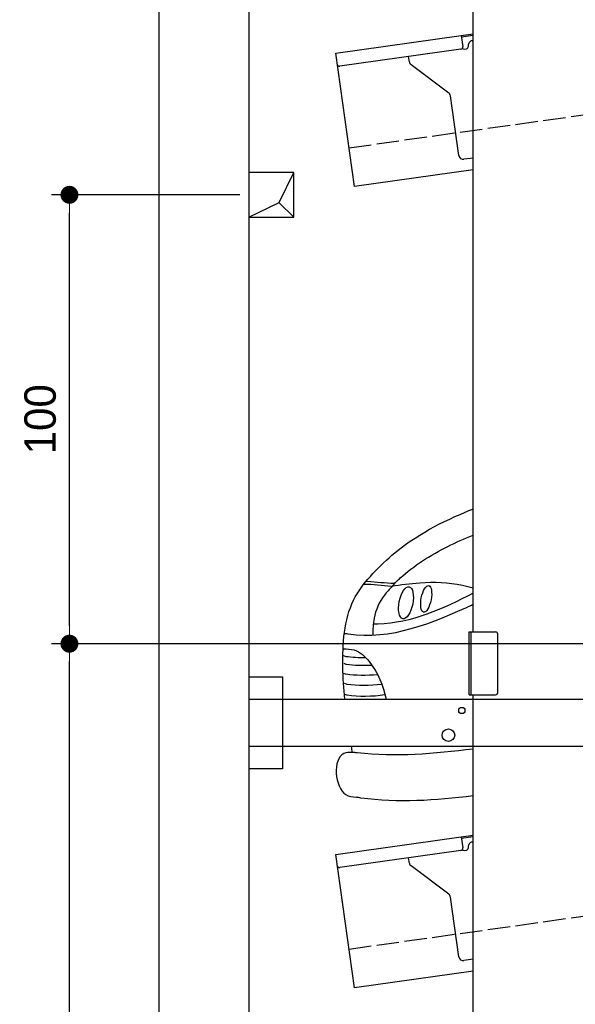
# Model space of a CAD drawing. Extents: x 13 to 6414, y -50 to 5951.
# Tile 2 of 5: x 13 to 1252, y 1437 to 3630. Entities that reach past the tile are written whole.
import ezdxf

# ---------------------------------------------------------------- set-up
doc = ezdxf.new("R2010")
doc.units = 0
doc.header["$LTSCALE"] = 10
doc.header["$MEASUREMENT"] = 0
doc.linetypes.add('GEN3', pattern=[6.25, 5, -1.25])
doc.layers.get('0').update_dxf_attribs({"linetype": 'CONTINUOUS'})
doc.layers.get('DEFPOINTS').update_dxf_attribs({"linetype": 'CONTINUOUS'})
for name, color, linetype in [('3', 6, 'GEN3'), ('BREAKTHROUGH', 1, 'CONTINUOUS'), ('CAR', 1, 'CONTINUOUS')]:
    doc.layers.add(name, color=color, linetype=linetype)
doc.layers.add('AM_0', color=7, linetype='CONTINUOUS', lineweight=30)
doc.layers.add('AM_5', color=3, linetype='CONTINUOUS', lineweight=15)
doc.dimstyles.new('KLAUS_DXF', dxfattribs={"dimscale": 20, "dimtxt": 3.5, "dimasz": 2, "dimexe": 2, "dimexo": 1, "dimgap": 1.5, "dimtad": 1, "dimlfac": 0.1, "dimdsep": 46, "dimtxsty": 'Standard', "dimblk": 'DOT', "dimcen": 2, "dimclrd": 256, "dimclre": 256, "dimclrt": 2, "dimadec": 0, "dimazin": 0, "dimtfac": 1, "dimtmove": 2, "dimatfit": 3, "dimfxl": 1, "dimtolj": 1, "dimarcsym": 0})

# ---------------------------------------------------------------- blocks, each defined once
blk = doc.blocks.new('_DOT')
at = {"color": 0, "linetype": 'ByBlock'}
blk.add_line((-0.5, 0), (-1, 0), dxfattribs=at)
at = {"color": 0, "linetype": 'ByBlock', "const_width": 0.5}
blk.add_lwpolyline([(-0.25, 0, 1), (0.25, 0, 1)], format="xyb", close=True, dxfattribs=at)
blk = doc.blocks.new('*D8')
at = {"layer": 'AM_5', "lineweight": -2, "transparency": 16777216}
for p, q in [((5804.1, 2240), (84.1, 2240)), ((124.1, 480), (124.1, 2200)), ((504.1, 440), (84.1, 440))]:
    blk.add_line(p, q, dxfattribs=at)
at = {"layer": 'DEFPOINTS', "color": 0, "transparency": 16777216}
for p in [(124.1, 2240), (5824.1, 2240), (524.1, 440)]:
    blk.add_point(p, dxfattribs=at)
at = {"layer": 'AM_5', "lineweight": -2, "transparency": 16777216, "xscale": 40, "yscale": 40, "zscale": 40}
for p, rotation in [((124.1, 2240), 90), ((124.1, 440), 270)]:
    blk.add_blockref('_DOT', p, dxfattribs=dict(at, rotation=rotation))
at = {"layer": 'AM_5', "color": 2, "transparency": 16777216, "insert": (59.1, 1340), "char_height": 70, "attachment_point": 5, "rotation": 90}
blk.add_mtext('\\A1;180', dxfattribs=at)
blk = doc.blocks.new('*D9')
at = {"layer": 'AM_5', "lineweight": -2, "transparency": 16777216}
for p, q in [((504.1, 3240), (84.1, 3240)), ((124.1, 2280), (124.1, 3200)), ((5804.1, 2240), (84.1, 2240))]:
    blk.add_line(p, q, dxfattribs=at)
at = {"layer": 'DEFPOINTS', "color": 0, "transparency": 16777216}
for p in [(124.1, 3240), (524.1, 3240), (5824.1, 2240)]:
    blk.add_point(p, dxfattribs=at)
at = {"layer": 'AM_5', "lineweight": -2, "transparency": 16777216, "xscale": 40, "yscale": 40, "zscale": 40}
for p, rotation in [((124.1, 3240), 90), ((124.1, 2240), 270)]:
    blk.add_blockref('_DOT', p, dxfattribs=dict(at, rotation=rotation))
at = {"layer": 'AM_5', "color": 2, "transparency": 16777216, "insert": (59.1, 2740), "char_height": 70, "attachment_point": 5, "rotation": 90}
blk.add_mtext('\\A1;100', dxfattribs=at)
blk = doc.blocks.new('CAR_EG')
at = {"layer": 'CAR'}
for centre, major_axis, ratio in [((31737.5, 1586.1), (-7, -35.6), 0.420401), ((31782.5, 1594.8), (-5.8, -29.5), 0.368142)]:
    blk.add_ellipse(centre, major_axis=major_axis, ratio=ratio, dxfattribs=at)
for points, knots in [([(31706.2, 1692.3), (31759.3, 1737.1), (31820.4, 1768), (31885.2, 1794.5), (31887.1, 1795.3)], [0, 0, 0, 0, 203.81625, 209.964483, 209.964483, 209.964483, 209.964483]), ([(31706.9, 1622.8), (31714.2, 1631.3), (31747.8, 1664.4), (31809.4, 1702.8), (31867.9, 1729.1), (31887.1, 1736.9)], [0, 0, 0, 0, 24.084222, 155.986732, 218.493639, 218.493639, 218.493639, 218.493639]), ([(31601, 1371.1), (31598.7, 1394.9), (31594.3, 1468.9), (31601.8, 1595), (31673, 1661.3), (31706.2, 1692.3)], [119.852444, 119.852444, 119.852444, 119.852444, 191.93092, 342.437223, 474.217328, 474.217328, 474.217328, 474.217328]), ([(31887.1, 1618.6), (31879.2, 1620.8), (31840.6, 1630.6), (31778.4, 1633), (31725.9, 1625.4), (31704.9, 1622.4)], [47.416961, 47.416961, 47.416961, 47.416961, 71.915739, 167.121362, 230.971512, 230.971512, 230.971512, 230.971512]), ([(31887.1, 1607.1), (31820.7, 1573.4), (31746.4, 1538.7), (31667.6, 1538.3), (31664.8, 1538.3)], [22.205234, 22.205234, 22.205234, 22.205234, 250.654379, 261.558263, 261.558263, 261.558263, 261.558263]), ([(31887.1, 1582.2), (31795.1, 1539.6), (31700.2, 1500.5), (31602.9, 1517.1), (31600.2, 1517.5)], [27.349633, 27.349633, 27.349633, 27.349633, 314.789813, 323.124052, 323.124052, 323.124052, 323.124052]), ([(31597.4, 1483.2), (31606, 1483.3), (31628.8, 1483.4), (31670.4, 1443.2), (31686.7, 1401.6), (31693.4, 1371.1)], [0, 0, 0, 0, 24.923737, 66.713459, 159.728952, 159.728952, 159.728952, 159.728952]), ([(31597.8, 1468.6), (31602.3, 1466.9), (31616.6, 1464.8), (31632.3, 1463.9), (31647.6, 1464.1)], [7.315315, 7.315315, 7.315315, 7.315315, 9.570511, 55.898453, 55.898453, 55.898453, 55.898453]), ([(31598.9, 1451.2), (31603.4, 1449.5), (31621.5, 1446.9), (31641.7, 1446.1), (31661.4, 1447.2)], [7.315315, 7.315315, 7.315315, 7.315315, 9.570511, 68.699879, 68.699879, 68.699879, 68.699879]), ([(31597.9, 1429.6), (31602.4, 1427.8), (31624.5, 1424.7), (31649.7, 1424.1), (31674, 1426.6)], [7.315315, 7.315315, 7.315315, 7.315315, 9.570511, 82.217152, 82.217152, 82.217152, 82.217152]), ([(31599.8, 1406.9), (31604.2, 1405.2), (31628.6, 1401.7), (31656.8, 1401.4), (31683.6, 1404.8)], [7.315315, 7.315315, 7.315315, 7.315315, 9.570511, 89.963922, 89.963922, 89.963922, 89.963922]), ([(31600.4, 1382.8), (31604.9, 1381), (31631.2, 1377.3), (31661.8, 1377.2), (31690.6, 1381.6)], [7.315315, 7.315315, 7.315315, 7.315315, 9.570511, 96.299386, 96.299386, 96.299386, 96.299386]), ([(31887.1, 1260.2), (31800.7, 1249.4), (31710.9, 1241.7), (31621.6, 1252.4), (31618.1, 1252.8)], [62.70843, 62.70843, 62.70843, 62.70843, 321.679874, 332.231624, 332.231624, 332.231624, 332.231624]), ([(31887.1, 1156), (31803.3, 1145.3), (31716.2, 1139.4), (31629.9, 1152.2), (31626.3, 1152.7)], [103.002829, 103.002829, 103.002829, 103.002829, 353.81265, 364.697653, 364.697653, 364.697653, 364.697653])]:
    blk.add_open_spline(points, degree=3, knots=knots, dxfattribs=at)
for points in [[(31704.9, 1622.4), (31643.7, 1627), (31643.1, 1627)], [(31711, 1628.7), (31651.4, 1633.2), (31649.1, 1633.4)], [(31706.9, 1622.8), (31689.4, 1602.7), (31666.3, 1551.7), (31663.4, 1513.1)], [(31618.1, 1252.8), (31599.2, 1250.1), (31603.7, 1158.7), (31626.3, 1152.7)]]:
    blk.add_spline(points, degree=3, dxfattribs=at)
blk.add_open_spline([(31618.1, 1252.8), (31617.4, 1257.2), (31616.6, 1261.7), (31615.8, 1266.1)], degree=3, dxfattribs=at)

msp = doc.modelspace()

# ---------------------------------------------------------------- linework, layer by layer
for p, q in [((324.09, 190), (324.09, 5640)), ((524.081, 5440), (524.081, 440)), ((1024.081, 2266.226), (1024.081, 3786.226)), ((997.597, 3594.919), (1024.081, 3598.641)), ((717.846, 3555.602), (997.597, 3594.919)), ((997.597, 3594.919), (1001.076, 3570.162)), ((1024.081, 3594.601), (998.153, 3590.957)), ((1021.965, 3583.196), (1024.081, 3583.493)), ((759.598, 3258.522), (717.846, 3555.602)), ((996.821, 3564.515), (726.973, 3526.59)), ((1004.387, 3564.568), (1009.338, 3565.264)), ((1013.594, 3570.911), (1013.454, 3571.901)), ((882.114, 3536.419), (880.464, 3548.162)), ((969.738, 3466.723), (885.999, 3529.825)), ((992.252, 3327.573), (973.623, 3460.128)), ((1024.081, 3321.948), (1003.547, 3319.062)), ((1024.081, 3295.692), (759.598, 3258.522)), ((1015.081, 2266.226), (1074.081, 2266.226)), ((1015.081, 2126.226), (1015.081, 2266.226)), ((1019.081, 2266.226), (1019.081, 2126.226)), ((1079.081, 2131.226), (1079.081, 2261.226)), ((524.081, 2166.226), (599.081, 2166.226)), ((599.081, 2166.226), (599.081, 1961.226)), ((524.081, 2116.226), (1364.058, 2116.226)), ((1015.081, 2126.226), (1074.081, 2126.226)), ((1024.081, 446.226), (1024.081, 2126.226)), ((1364.058, 2011.226), (524.081, 2011.226)), ((599.081, 1961.226), (524.081, 1961.226)), ((717.846, 1770.602), (997.597, 1809.919)), ((997.597, 1809.919), (1024.081, 1813.641)), ((997.597, 1809.919), (1001.076, 1785.162)), ((1024.081, 1809.601), (998.153, 1805.957)), ((996.821, 1779.515), (726.973, 1741.59)), ((1004.387, 1779.568), (1009.338, 1780.264)), ((1013.594, 1785.911), (1013.454, 1786.901)), ((759.598, 1473.522), (717.846, 1770.602)), ((882.114, 1751.419), (880.464, 1763.162)), ((969.738, 1681.723), (885.999, 1744.825)), ((992.252, 1542.573), (973.623, 1675.128)), ((1024.081, 1536.948), (1003.547, 1534.062)), ((1024.081, 1510.692), (759.598, 1473.522))]:
    msp.add_line(p, q)
for centre, radius in [((999.081, 2091.226), 7), ((969.081, 2036.226), 14)]:
    msp.add_circle(centre, radius)
for centre, radius, start, end in [((1023.357, 3573.293), 10, 98, 188), ((996.125, 3569.466), 5, 278, 8), ((1003.691, 3569.519), 5, 221.236717, 278), ((1008.642, 3570.215), 5, 278, 8), ((892.017, 3537.811), 10, 188, 233), ((726.277, 3531.541), 5, 188, 278), ((963.72, 3458.734), 10, 8, 53), ((1002.155, 3328.965), 10, 188, 278), ((1074.081, 2261.226), 5, 0, 90), ((1074.081, 2131.226), 5, 270, 0), ((996.125, 1784.466), 5, 278, 8), ((1003.691, 1784.519), 5, 221.236717, 278), ((1008.642, 1785.215), 5, 278, 8), ((1023.357, 1788.293), 10, 98, 188), ((726.277, 1746.541), 5, 188, 278), ((892.017, 1752.811), 10, 188, 233), ((963.72, 1673.736), 10, 8, 53), ((1002.155, 1543.965), 10, 188, 278)]:
    msp.add_arc(centre, radius, start, end)
at = {"layer": '3'}
for p, q in [((747.49, 3344.675), (5754.898, 4048.42)), ((747.49, 1559.675), (5754.898, 2263.42))]:
    msp.add_line(p, q, dxfattribs=at)
at = {"layer": 'BREAKTHROUGH'}
for p, q in [((591.454, 3222.953), (624.081, 3290)), ((524.081, 3190), (591.454, 3222.953)), ((591.235, 3222.846), (624.081, 3190))]:
    msp.add_line(p, q, dxfattribs=at)
msp.add_lwpolyline([(624.081, 3290), (524.081, 3290), (524.081, 3190), (624.081, 3190)], close=True, dxfattribs=at)

# ---------------------------------------------------------------- block references
at = {"layer": 'AM_0'}
msp.add_blockref('CAR_EG', (-30862.994, 745.11), dxfattribs=at)

# ---------------------------------------------------------------- dimensions: what is measured, and where the dimension line sits
at = {"layer": 'AM_5'}
for base, p1, p2, override, picture, middle in [((124.09, 3240), (5824.081, 2240), (524.081, 3240), {"dimpost": '', "dimtol": 0, "dimlim": 0, "dimtp": 0, "dimtm": 0, "dimtfac": 1, "dimtdec": 2, "dimtolj": 1, "dimtzin": 7}, '*D9', (59.09, 2740)), ((124.09, 2240), (524.081, 440), (5824.081, 2240), {"dimtol": 0, "dimlim": 0, "dimtp": 0, "dimtm": 0, "dimtfac": 1, "dimtdec": 2, "dimtolj": 1, "dimtzin": 7}, '*D8', (59.09, 1340))]:
    dim = msp.add_linear_dim(base=base, p1=p1, p2=p2, angle=90, dimstyle='KLAUS_DXF', override=override, dxfattribs=at)
    dim.commit()
    dim.dimension.update_dxf_attribs({"geometry": picture, "text_midpoint": middle})

doc.saveas('drawing.dxf')
